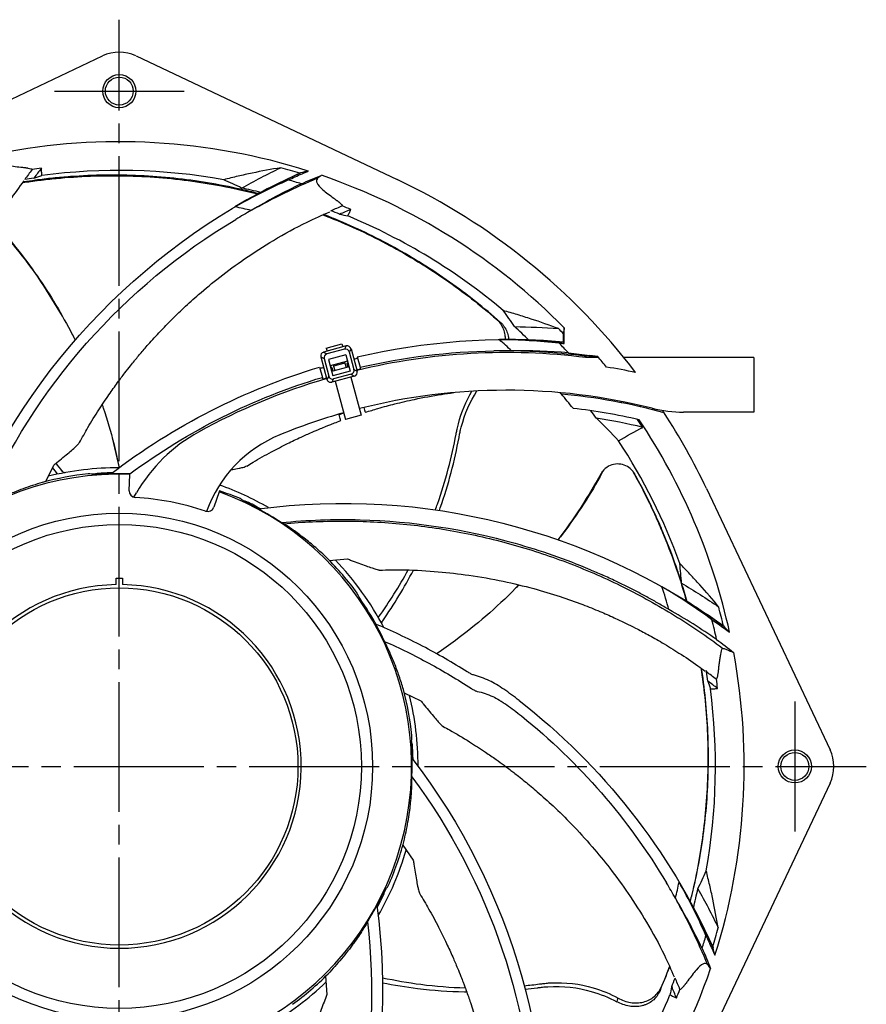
# Model space of a CAD drawing. Header units: millimetres. Extents: x 0 to 841, y 0 to 594.
# Tile 4 of 11: x 205 to 336, y 283 to 434. Entities that reach past the tile are written whole.
import ezdxf

# ---------------------------------------------------------------- set-up
doc = ezdxf.new("R2010")
doc.units = ezdxf.units.MM
doc.linetypes.add('CENTER', pattern=[27, 20, -2, 3, -2])

msp = doc.modelspace()

# ---------------------------------------------------------------- linework, layer by layer
at = {"color": 7, "linetype": 'CENTER'}
for p, q in [((220.5, 204.5), (220.5, 434.5)), ((210.5, 423.5), (230.5, 423.5)), ((324.5, 329.5), (324.5, 309.5)), ((105.5, 319.5), (335.5, 319.5))]:
    msp.add_line(p, q, dxfattribs=at)
at = {"color": 7}
for p, q in [((177.71, 409.88), (217.93, 428.92)), ((223.07, 428.92), (263.29, 409.88)), ((248.4, 410.9), (248.4, 410.9)), ((289, 384.63), (289, 387.04)), ((288.84, 386.19), (288.84, 384.84)), ((255.44, 384.25), (251.96, 383.31)), ((252.37, 383.92), (254.78, 384.57)), ((252.37, 383.92), (252.49, 383.46)), ((255.15, 383.76), (252.45, 383.03)), ((254.78, 384.57), (254.91, 384.11)), ((255.44, 384.25), (255.15, 383.76)), ((256.17, 383.83), (255.89, 383.33)), ((256.17, 383.83), (257.11, 380.35)), ((289, 384.63), (288.86, 384.85)), ((288.86, 384.85), (288.86, 384.85)), ((251.54, 382.58), (252.47, 379.1)), ((251.54, 382.58), (252.03, 382.3)), ((251.96, 383.31), (252.45, 383.03)), ((252.03, 382.3), (252.75, 379.59)), ((255.39, 382.89), (252.68, 382.16)), ((255.39, 382.89), (252.68, 382.16)), ((252.68, 382.16), (252.95, 381.19)), ((252.68, 382.16), (253.36, 379.65)), ((255.39, 382.89), (255.65, 381.91)), ((255.39, 382.89), (256.06, 380.38)), ((255.89, 383.33), (256.62, 380.63)), ((257.13, 382.56), (257.56, 380.97)), ((292.04, 382.76), (292.11, 382.69)), ((294.29, 382.46), (292.43, 382.71)), ((294.16, 382.62), (292.95, 382.79)), ((251.34, 381.01), (251.76, 379.42)), ((255.65, 381.92), (252.94, 381.2)), ((253.1, 381), (253, 380.97)), ((253.22, 380.93), (253.37, 380.38)), ((255.69, 381), (253.37, 380.38)), ((253.46, 381.34), (253.48, 381.13)), ((255.22, 381.6), (253.48, 381.13)), ((253.48, 381.13), (253.66, 380.46)), ((255.13, 381.78), (255.22, 381.6)), ((255.22, 381.6), (255.4, 380.92)), ((255.54, 381.55), (255.69, 381)), ((255.71, 381.7), (255.61, 381.68)), ((256.62, 380.63), (257.11, 380.35)), ((252.75, 379.59), (252.47, 379.1)), ((256.68, 379.61), (253.21, 378.68)), ((253.49, 379.17), (253.21, 378.68)), ((256.06, 380.38), (253.36, 379.65)), ((256.19, 379.9), (253.49, 379.17)), ((256.15, 379.47), (257.74, 373.58)), ((256.19, 379.9), (256.68, 379.61)), ((253.74, 378.82), (255.32, 372.93)), ((257.74, 373.58), (255.32, 372.93)), ((219.39, 370.11), (220.46, 365.5)), ((209.17, 363.36), (210.4, 365.91)), ((217.1, 364.61), (217.11, 364.45)), ((222.01, 361.96), (222.1, 364.47)), ((222.1, 364.47), (222.1, 364.54)), ((295.07, 365.2), (294.94, 364.95)), ((235.89, 361.79), (235.03, 359.43)), ((235.94, 361.92), (235.89, 361.79)), ((310.88, 362.29), (329.92, 322.07)), ((240.11, 360.27), (240.04, 360.12)), ((252.82, 351.24), (255.64, 351.46)), ((220, 347.5), (220, 348.5)), ((220, 348.5), (221, 348.5)), ((221, 348.5), (221, 347.5)), ((313.61, 341.04), (313.61, 341.04)), ((264.36, 330.83), (266.91, 329.6)), ((265.61, 322.9), (265.45, 322.89)), ((329.92, 316.93), (310.88, 276.71)), ((264.15, 307.38), (265.75, 305.04)), ((261.27, 299.89), (261.12, 299.96)), ((311.9, 291.6), (311.9, 291.6)), ((252.24, 287.18), (252.46, 284.36))]:
    msp.add_line(p, q, dxfattribs=at)
at = {"color": 7, "linetype": 'Continuous'}
for p, q in [((294.28, 382.47), (292.33, 382.47)), ((318.19, 382.47), (298.19, 382.47)), ((318.19, 382.47), (318.19, 374.07)), ((318.19, 374.07), (307.38, 374.07)), ((222.75, 360.96), (223.14, 361.62))]:
    msp.add_line(p, q, dxfattribs=at)
at = {"color": 7, "flags": 128}
msp.add_lwpolyline([(300.56, 375.14), (300.74, 374.89)], dxfattribs=at)
at = {"color": 7}
for centre, radius in [((220.5, 423.5), 2.55), ((220.5, 423.5), 2.15), ((220.5, 319.5), 39), ((220.5, 319.5), 37.27), ((220.5, 319.5), 27.5), ((324.5, 319.5), 2.55), ((324.5, 319.5), 2.15)]:
    msp.add_circle(centre, radius, dxfattribs=at)
for centre, radius, start, end in [((220.5, 423.5), 6, 64.6683, 115.3317), ((220.5, 319.5), 96.2, 72.3994, 101.1365), ((220.5, 319.5), 92.89, 97.4213, 98.3078), ((220.5, 319.5), 91.78, 79.9134, 97.468), ((220.5, 319.5), 95.49, 73.0659, 74.9138), ((220.5, 319.5), 91.56, 98.2602, 99.1516), ((220.5, 319.5), 94, 72.654, 73.9121), ((220.5, 319.5), 96.2, 44.5974, 71.1365), ((220.5, 319.5), 100, 37.3544, 64.6683), ((220.5, 319.5), 91.04, 76.1525, 78.0662), ((220.5, 319.5), 88, 76.6542, 78.3232), ((220.5, 319.5), 91.56, 68.2602, 69.1516), ((220.5, 319.5), 92.89, 67.4213, 68.3078), ((220.5, 319.5), 91.78, 49.9134, 67.468), ((220.5, 319.5), 91.04, 46.1525, 48.0662), ((220.5, 319.5), 95.49, 44.2986, 44.9138), ((220.5, 319.5), 88, 46.6542, 48.3232), ((255.31, 383.18), 0.6, 15.0614, 105.0614), ((255.59, 383.67), 0.6, 15.0614, 105.0614), ((220.5, 319.5), 94, 42.654, 43.9121), ((252.12, 382.73), 0.6, 105.0614, 195.0614), ((252.61, 382.45), 0.6, 105.0614, 195.0614), ((220.5, 319.5), 97, 39.3499, 40.5939), ((253.13, 380.9), 0.1, 15.0614, 105.0614), ((255.64, 381.58), 0.1, 105.0614, 195.0614), ((256.04, 380.48), 0.6, 285.0614, 15.0614), ((280.11, 285.23), 97, 78.1719, 80.8638), ((253.05, 379.26), 0.6, 195.0614, 285.0614), ((253.33, 379.75), 0.6, 195.0614, 285.0614), ((256.53, 380.19), 0.6, 285.0614, 15.0614), ((280.11, 285.23), 92.2, 75.9309, 104.2194), ((220.5, 319.5), 89, 40.1147, 40.2981), ((220.5, 319.5), 89, 38.2904, 40.1147), ((280.11, 285.23), 92, 74.7176, 84.7262), ((280.11, 285.23), 90, 76.8862, 83.4622), ((220.5, 319.5), 95.5, 35.9056, 36.0817), ((280.11, 285.23), 92.2, 105.773, 112.2431), ((220.5, 319.5), 90.93, 36.1624, 37.0568), ((280.11, 285.23), 89, 76.3542, 81.0758), ((220.5, 319.5), 100, 33.0114, 33.2541), ((220.5, 319.5), 100, 25.3317, 33.0114), ((220.5, 319.5), 96.04, 32.9384, 33.8079), ((220.5, 319.5), 96.2, 12.3994, 33.7077), ((220.5, 319.5), 91.78, 19.9134, 33.1211), ((220.5, 319.5), 46, 90.0473, 103.7515), ((220.5, 319.5), 45, 87.965, 70), ((220.5, 319.5), 45.31, 96.0433, 105.1619), ((220.5, 319.5), 45.24, 91.2239, 94.3151), ((220.5, 319.5), 45.08, 91.4976, 94.3151), ((220.5, 319.5), 45.07, 87.965, 91.6448), ((220.5, 319.5), 46, 60.0473, 70.4046), ((223.01, 361.93), 1, 177.965, 266.6168), ((220.5, 319.5), 41.5, 71.3483, 86.6168), ((234.09, 359.77), 1, 251.3483, 340), ((220.5, 319.5), 45.08, 61.4976, 64.3151), ((220.5, 319.5), 45.24, 61.2239, 64.3151), ((220.5, 319.5), 45.07, 56.4336, 61.6448), ((220.5, 319.5), 45.31, 36.0433, 45.1619), ((220.5, 319.5), 46, 27.7006, 43.7515), ((220.5, 319.5), 28, 91.0232, 88.9768), ((220.5, 319.5), 91.04, 16.1525, 18.0662), ((220.5, 319.5), 88, 15.9254, 18.3232), ((220.5, 319.5), 45.17, 28.688, 34.9817), ((220.5, 319.5), 95.49, 13.0659, 14.9138), ((220.5, 319.5), 45.16, 25.2324, 29.0429), ((220.5, 319.5), 94, 12.007, 13.9121), ((220.5, 319.5), 96.2, 342.3994, 10.5222), ((220.5, 319.5), 91.56, 8.2602, 9.1516), ((220.5, 319.5), 92.89, 7.4213, 8.3078), ((220.5, 319.5), 45.31, 6.0433, 15.1619), ((220.5, 319.5), 91.78, 349.9134, 7.468), ((220.5, 319.5), 46, 0.0473, 13.7515), ((220.5, 319.5), 45.08, 1.4976, 4.3151), ((220.5, 319.5), 45.24, 1.2239, 4.3151), ((324.5, 319.5), 6, 334.6683, 25.3317), ((220.5, 319.5), 45.07, 357.965, 1.6448), ((220.5, 319.5), 45.31, 336.0433, 345.1619), ((220.5, 319.5), 46, 330.0473, 343.7515), ((220.5, 319.5), 88, 346.6542, 348.3232), ((220.5, 319.5), 91.04, 346.1525, 348.0662), ((220.5, 319.5), 45.08, 331.4976, 334.3151), ((220.5, 319.5), 45.24, 331.2239, 334.3151), ((220.5, 319.5), 45.07, 327.965, 331.6448), ((220.5, 319.5), 95.49, 343.0659, 344.9138), ((220.5, 319.5), 94, 342.654, 343.9121), ((220.5, 319.5), 96.2, 312.3994, 341.1365), ((220.5, 319.5), 45.31, 306.0433, 315.1619), ((220.5, 319.5), 91.56, 338.2602, 339.1516), ((220.5, 319.5), 46, 300.0473, 313.7515), ((220.5, 319.5), 92.89, 337.4213, 338.3078), ((220.5, 319.5), 91.78, 319.9134, 337.468)]:
    msp.add_arc(centre, radius, start, end, dxfattribs=at)
at = {"color": 7, "linetype": 'Continuous'}
for centre, radius, start, end in [((280.11, 285.23), 98, 82.8334, 103.5961), ((280.11, 285.23), 98, 106.4027, 118.9359), ((307.38, 394.07), 20, 255.9309, 270)]:
    msp.add_arc(centre, radius, start, end, dxfattribs=at)
at = {"color": 7, "ltscale": 0.2}
for centre, radius, start, end in [((244.79, 349.12), 25, 118.9359, 150), ((252.78, 352.06), 20, 112.2431, 160.3713)]:
    msp.add_arc(centre, radius, start, end, dxfattribs=at)
at = {"color": 7}
for centre, major_axis, ratio, start_param, end_param in [((212.82, 318.92), (46.23, 3.49), 0.986113, 1.414287, 1.433769), ((228.2, 320.08), (46.39, 3.5), 0.986113, 1.737643, 1.747963), ((212.82, 318.92), (46.23, 3.49), 0.986113, 1.403949, 1.414287), ((221.98, 318.96), (42.47, -15.46), 0.99939, 1.53038, 1.605714), ((213.56, 322.84), (41.78, -20.09), 0.986113, 1.414287, 1.427604), ((213.56, 322.84), (41.78, -20.09), 0.986113, 1.403949, 1.414287), ((227.46, 316.15), (41.92, -20.16), 0.986113, 1.737643, 1.747963), ((216.16, 325.86), (-26.13, 38.29), 0.986113, 4.557027, 4.575361), ((219.92, 327.18), (-3.49, 46.23), 0.986113, 4.545542, 4.55588), ((219.92, 327.18), (-3.49, 46.23), 0.986113, 4.55588, 4.575361), ((221.08, 311.8), (-3.5, 46.39), 0.986113, 4.879236, 4.889555), ((223.84, 326.44), (20.09, 41.78), 0.986113, 4.545542, 4.55588), ((217.15, 312.54), (20.16, 41.92), 0.986113, 4.879236, 4.889555), ((223.84, 326.44), (20.09, 41.78), 0.986113, 4.55588, 4.575361)]:
    msp.add_ellipse(centre, major_axis=major_axis, ratio=ratio, start_param=start_param, end_param=end_param, dxfattribs=at)
for points, knots in [([(201.65, 413.19), (201.61, 413.06), (201.62, 412.94), (201.72, 412.72), (201.81, 412.62), (202.21, 412.34), (202.65, 412.2), (203.54, 412.03), (203.87, 411.98), (204.58, 411.89), (204.94, 411.84), (205.51, 411.78), (205.7, 411.76), (205.94, 411.73), (205.99, 411.72), (206.09, 411.71), (206.13, 411.71), (206.21, 411.69), (206.26, 411.68), (206.34, 411.67), (206.38, 411.66), (206.58, 411.62), (206.74, 411.59), (206.93, 411.54), (206.99, 411.52), (207.07, 411.47), (207.1, 411.44), (207.08, 411.41)], [0, 0, 0, 0, 0.125, 0.125, 0.25, 0.25, 0.5, 0.5, 0.625, 0.625, 0.75, 0.75, 0.8125, 0.8125, 0.828125, 0.828125, 0.84375, 0.84375, 0.859375, 0.859375, 0.875, 0.875, 0.9375, 0.9375, 0.96875, 0.96875, 1, 1, 1, 1]), ([(208.57, 410.5), (208.56, 410.69), (208.55, 410.87), (208.54, 411.06), (208.52, 411.24), (208.51, 411.42), (208.5, 411.61)], [0, 0, 0, 0, 0.003549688, 0.003549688, 0.003549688, 0.007087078, 0.007087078, 0.007087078, 0.007087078]), ([(245.35, 411.7), (243.88, 411.45), (242.42, 411.18), (240.23, 410.72), (239.5, 410.56), (238.05, 410.22), (237.32, 410.04), (236.57, 409.86)], [0, 0, 0, 0, 0.5, 0.5, 0.75, 0.75, 1, 1, 1, 1]), ([(246.55, 409.82), (247.24, 410.14), (247.93, 410.46), (248.95, 410.92), (249.27, 411.06), (249.59, 411.2)], [6.16836338, 6.16836338, 6.16836338, 6.16836338, 6.19127495, 6.19127495, 6.20181574, 6.20181574, 6.20181574, 6.20181574]), ([(190.25, 359.63), (190.24, 360), (190.18, 361.55), (190.24, 364.09), (190.38, 366.91), (190.56, 369.05), (190.71, 370.59), (190.84, 371.71), (190.96, 372.62), (191.1, 373.59), (191.33, 375.13), (191.74, 377.44), (192.41, 380.61), (193.41, 384.47), (194.72, 388.61), (196.35, 392.91), (198.29, 397.29), (200.74, 401.96), (203.26, 406.17), (205.13, 408.7), (205.86, 409.68)], [0, 0, 0, 0, 0.020449, 0.087357, 0.142398, 0.179309, 0.20814, 0.228933, 0.242759, 0.260106, 0.283666, 0.330617, 0.391436, 0.466064, 0.554469, 0.635138, 0.724708, 0.8233, 0.931115, 1, 1, 1, 1]), ([(205.66, 409.42), (206.06, 409.48), (206.45, 409.54), (207.72, 409.72), (208.6, 409.83), (210.35, 410.02), (211.23, 410.1), (213.86, 410.32), (215.62, 410.41), (219.13, 410.49), (220.89, 410.48), (224.39, 410.36), (226.14, 410.24), (229.61, 409.92), (231.34, 409.71), (234.77, 409.18), (236.47, 408.87), (239.39, 408.25), (240.6, 407.97), (241.81, 407.66)], [0.0483976, 0.0483976, 0.0483976, 0.0483976, 0.0625, 0.0625, 0.09375, 0.09375, 0.125, 0.125, 0.1875, 0.1875, 0.25, 0.25, 0.3125, 0.3125, 0.375, 0.375, 0.4375, 0.4375, 0.4828377, 0.4828377, 0.4828377, 0.4828377]), ([(241.93, 407.72), (241.02, 407.96), (240.11, 408.18), (237.51, 408.76), (235.8, 409.09), (230.67, 409.94), (227.19, 410.31), (221.9, 410.55), (220.12, 410.58), (216.56, 410.54), (214.78, 410.46), (212.09, 410.26), (211.19, 410.18), (209.39, 410), (208.49, 409.89), (206.97, 409.69), (206.34, 409.59), (205.72, 409.5)], [0.5282542, 0.5282542, 0.5282542, 0.5282542, 0.5625, 0.5625, 0.625, 0.625, 0.75, 0.75, 0.8125, 0.8125, 0.875, 0.875, 0.90625, 0.90625, 0.9375, 0.9375, 0.9590685, 0.9590685, 0.9590685, 0.9590685]), ([(251.02, 410.06), (250.92, 409.97), (250.87, 409.86), (250.84, 409.62), (250.87, 409.49), (251.08, 409.05), (251.39, 408.7), (252.08, 408.11), (252.34, 407.9), (252.9, 407.47), (253.2, 407.25), (253.66, 406.91), (253.81, 406.79), (254.01, 406.65), (254.05, 406.62), (254.12, 406.56), (254.16, 406.54), (254.22, 406.48), (254.26, 406.46), (254.32, 406.4), (254.35, 406.37), (254.51, 406.24), (254.63, 406.13), (254.77, 405.99), (254.81, 405.94), (254.85, 405.86), (254.86, 405.83), (254.83, 405.81)], [0, 0, 0, 0, 0.125, 0.125, 0.25, 0.25, 0.5, 0.5, 0.625, 0.625, 0.75, 0.75, 0.8125, 0.8125, 0.828125, 0.828125, 0.84375, 0.84375, 0.859375, 0.859375, 0.875, 0.875, 0.9375, 0.9375, 0.96875, 0.96875, 1, 1, 1, 1]), ([(214.37, 369.38), (214.8, 370.15), (215.74, 371.87), (217.27, 374.32), (218.81, 376.63), (220.15, 378.51), (221.26, 380), (222.13, 381.1), (222.74, 381.86), (223.23, 382.46), (223.94, 383.31), (225.14, 384.7), (226.72, 386.44), (228.54, 388.31), (230.49, 390.2), (232.97, 392.43), (236.07, 394.98), (239.9, 397.8), (244.38, 400.65), (248.76, 403.11), (251.73, 404.41), (252.91, 404.92)], [0, 0, 0, 0, 0.049742, 0.110327, 0.162201, 0.205463, 0.240185, 0.26642, 0.284201, 0.294886, 0.310059, 0.346228, 0.398429, 0.442106, 0.492863, 0.550695, 0.62944, 0.718438, 0.817806, 0.927757, 1, 1, 1, 1]), ([(255.67, 404.27), (255.75, 404.44), (255.83, 404.61), (255.92, 404.77), (256, 404.94), (256.08, 405.1), (256.16, 405.27)], [0, 0, 0, 0, 0.003549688, 0.003549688, 0.003549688, 0.007087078, 0.007087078, 0.007087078, 0.007087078]), ([(251.85, 404.45), (252.19, 404.32), (252.54, 404.18), (254.47, 403.41), (256.03, 402.74), (259.09, 401.31), (260.6, 400.55), (263.57, 398.95), (265.04, 398.11), (267.91, 396.36), (269.32, 395.44), (272.07, 393.53), (273.42, 392.54), (276.05, 390.49), (277.34, 389.43), (278.6, 388.34)], [0.6113261, 0.6113261, 0.6113261, 0.6113261, 0.625, 0.625, 0.6875, 0.6875, 0.75, 0.75, 0.8125, 0.8125, 0.875, 0.875, 0.9375, 0.9375, 1, 1, 1, 1]), ([(279.15, 387.91), (277.91, 389.02), (276.63, 390.08), (274.03, 392.15), (272.69, 393.14), (269.98, 395.06), (268.59, 395.99), (265.77, 397.75), (264.32, 398.6), (261.39, 400.22), (259.91, 400.98), (256.88, 402.44), (255.34, 403.12), (253.17, 404.02), (252.56, 404.26), (251.95, 404.5)], [0, 0, 0, 0, 0.0625, 0.0625, 0.125, 0.125, 0.1875, 0.1875, 0.25, 0.25, 0.3125, 0.3125, 0.375, 0.375, 0.3992824, 0.3992824, 0.3992824, 0.3992824]), ([(201.4, 403.01), (202.47, 401.81), (204.96, 398.98), (208.45, 394.26), (210.62, 390.63), (211.69, 388.84)], [0.0897585, 0.0897585, 0.0897585, 0.0897585, 0.3382708, 0.6739156, 1, 1, 1, 1]), ([(201.46, 403.12), (202.56, 401.93), (204.75, 399.26), (207.88, 395.1), (210.77, 390.61), (212.63, 387.26), (213.56, 385.43), (213.7, 385.14)], [0.0375945, 0.0375945, 0.0375945, 0.0375945, 0.1447149, 0.2658031, 0.3841416, 0.500637, 0.5225889, 0.5225889, 0.5225889, 0.5225889]), ([(288.12, 386.92), (286.73, 387.44), (285.32, 387.94), (283.19, 388.63), (282.48, 388.86), (281.05, 389.29), (280.33, 389.5), (279.6, 389.72)], [0, 0, 0, 0, 0.5, 0.5, 0.75, 0.75, 1, 1, 1, 1]), ([(278.6, 388.34), (278.7, 388.26), (278.79, 388.19), (278.89, 388.11), (278.98, 388.05), (279.06, 387.98), (279.15, 387.91)], [0, 0, 0, 0, 0.000684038, 0.000684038, 0.000684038, 0.001285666, 0.001285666, 0.001285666, 0.001285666]), ([(279.95, 385.23), (279.95, 385.48), (279.94, 385.72), (279.86, 386.26), (279.77, 386.56), (279.55, 387.13), (279.4, 387.41), (279.04, 387.91), (278.83, 388.13), (278.6, 388.34)], [0.5298663, 0.5298663, 0.5298663, 0.5298663, 0.625, 0.625, 0.75, 0.75, 0.875, 0.875, 1, 1, 1, 1]), ([(279.15, 387.91), (279.38, 387.71), (279.58, 387.49), (279.92, 386.99), (280.07, 386.72), (280.28, 386.16), (280.36, 385.87), (280.41, 385.45), (280.43, 385.34), (280.43, 385.23)], [0, 0, 0, 0, 0.125, 0.125, 0.25, 0.25, 0.375, 0.375, 0.4191604, 0.4191604, 0.4191604, 0.4191604]), ([(258.38, 374.04), (259.03, 374.24), (260.54, 374.71), (263.06, 375.38), (266.31, 376.14), (269.33, 376.69), (271.35, 376.99), (271.98, 377.07)], [0, 0, 0, 0, 0.0677385, 0.1584666, 0.2618464, 0.4026074, 0.4664632, 0.4664632, 0.4664632, 0.4664632]), ([(269.16, 359.01), (269.27, 359.31), (270.68, 363.22), (271.71, 367.2), (272.41, 370.99), (272.52, 371.53), (273.08, 373.88), (273.9, 375.78), (274.79, 377.28)], [0.3580773, 0.3580773, 0.3580773, 0.3580773, 0.375, 0.578125, 0.5817656, 0.59375, 0.609375, 0.7227392, 0.7227392, 0.7227392, 0.7227392]), ([(269.78, 358.92), (269.83, 359.05), (271.16, 362.82), (272.14, 366.67), (272.86, 370.48), (272.96, 371.03), (273.59, 373.61), (274.51, 375.68), (275.53, 377.32)], [0.3677986, 0.3677986, 0.3677986, 0.3677986, 0.375, 0.578125, 0.5817656, 0.59375, 0.609375, 0.7353849, 0.7353849, 0.7353849, 0.7353849]), ([(217.86, 375.21), (217.92, 375.04), (218.59, 373.06), (219.57, 369.82), (220.21, 366.74), (220.46, 365.5)], [0.7669754, 0.7669754, 0.7669754, 0.7669754, 0.7788731, 0.910733, 0.9999472, 0.9999472, 0.9999472, 0.9999472]), ([(258.38, 374.05), (258.38, 374.06), (258.36, 374.14), (258.26, 374.51), (258.18, 374.78), (258.18, 374.79)], [0, 0, 0, 0, 0.1656553, 0.8784831, 0.8956245, 0.8956245, 0.8956245, 0.8956245]), ([(254.59, 372.75), (254.58, 372.77), (254.56, 372.85), (254.45, 373.28), (254.36, 373.6), (254.34, 373.66)], [0, 0, 0, 0, 0.165435, 0.846572, 1, 1, 1, 1]), ([(240.13, 365.76), (240.45, 365.96), (241.69, 366.73), (243.78, 367.88), (246.24, 369.16), (248.33, 370.16), (250.03, 370.92), (251.33, 371.47), (252.23, 371.84), (252.96, 372.13), (253.7, 372.42), (254.27, 372.63), (254.59, 372.75)], [0, 0, 0, 0, 0.070397, 0.271936, 0.444522, 0.588503, 0.704134, 0.791595, 0.851009, 0.886619, 0.936809, 1, 1, 1, 1]), ([(210.4, 365.91), (210.56, 366.04), (211.36, 366.69), (212.4, 367.55), (213.42, 368.4), (213.89, 368.85), (214.19, 369.15), (214.3, 369.32), (214.35, 369.39)], [0, 0, 0, 0, 0.1128608, 0.5643215, 0.749492, 0.8678414, 0.9438717, 1, 1, 1, 1]), ([(237.69, 365.2), (237.79, 365.21), (238.2, 365.28), (238.82, 365.39), (239.45, 365.54), (239.86, 365.65), (240.04, 365.74), (240.12, 365.78)], [0.5127248, 0.5127248, 0.5127248, 0.5127248, 0.5642218, 0.7493595, 0.8676879, 0.9437048, 1, 1, 1, 1]), ([(299.51, 365.01), (299.39, 365.14), (299.03, 365.52), (298.24, 365.97), (297.16, 366.14), (296.01, 365.93), (295.4, 365.44), (295.08, 365.19)], [0, 0, 0, 0, 0.103709, 0.322303, 0.545042, 0.765576, 1, 1, 1, 1]), ([(212.15, 364.74), (212.14, 364.73), (212.11, 364.73), (212.08, 364.73), (212.02, 364.74), (211.93, 364.78), (211.83, 364.86), (211.76, 364.93), (211.72, 364.97), (211.71, 364.99)], [0, 0, 0, 0, 0.08381, 0.166926, 0.250398, 0.49977, 0.74933, 0.873978, 1, 1, 1, 1]), ([(294.89, 364.98), (293.8, 363.08), (291.69, 359.43), (289.26, 356), (288.01, 354.41)], [0, 0, 0, 0, 0.3382708, 0.6527597, 0.6527597, 0.6527597, 0.6527597]), ([(294.94, 364.95), (294.8, 364.68), (293.8, 362.73), (291.64, 359.35), (289.4, 356.15), (288.18, 354.55), (288.06, 354.39)], [0, 0, 0, 0, 0.0200238, 0.1447111, 0.2657962, 0.2791363, 0.2791363, 0.2791363, 0.2791363]), ([(299.51, 365.01), (300.37, 363.48), (301.19, 361.91), (302.35, 359.53), (302.73, 358.73), (303.45, 357.13), (303.8, 356.32), (304.82, 353.88), (305.45, 352.24), (306.62, 348.92), (307.15, 347.25), (307.69, 345.35), (307.75, 345.14), (307.81, 344.93)], [0, 0, 0, 0, 0.0625, 0.0625, 0.09375, 0.09375, 0.125, 0.125, 0.1875, 0.1875, 0.25, 0.25, 0.2577499, 0.2577499, 0.2577499, 0.2577499]), ([(299.51, 365.01), (299.54, 364.98), (299.58, 364.93), (299.64, 364.85), (299.66, 364.81), (299.71, 364.75), (299.73, 364.72), (299.76, 364.67), (299.77, 364.66), (299.8, 364.61), (299.82, 364.58), (299.83, 364.55)], [0, 0, 0, 0, 0.5, 0.5, 0.75, 0.75, 0.875, 0.875, 0.9375, 0.9375, 1, 1, 1, 1]), ([(307.05, 347.82), (306.85, 348.45), (306.65, 349.07), (305.86, 351.38), (305.24, 353.05), (304.22, 355.54), (303.87, 356.38), (303.13, 358.03), (302.75, 358.86), (301.57, 361.32), (300.73, 362.94), (299.83, 364.55)], [0.789444, 0.789444, 0.789444, 0.789444, 0.8125, 0.8125, 0.875, 0.875, 0.90625, 0.90625, 0.9375, 0.9375, 1, 1, 1, 1]), ([(208.65, 363.23), (207.64, 362.94), (206.65, 362.61), (205.2, 362.08), (204.72, 361.9), (204.02, 361.61), (203.78, 361.52), (203.34, 361.33), (203.12, 361.23), (202.07, 360.76), (201.34, 360.4), (200.43, 359.92), (200.17, 359.78), (199.83, 359.58), (199.72, 359.52), (199.53, 359.41), (199.44, 359.35), (199.37, 359.31)], [0, 0, 0, 0, 0.25, 0.25, 0.375, 0.375, 0.4375, 0.4375, 0.5, 0.5, 0.75, 0.75, 0.875, 0.875, 0.9375, 0.9375, 1, 1, 1, 1]), ([(245.42, 357.05), (249.44, 357.45), (253.49, 357.6), (265.72, 357.27), (273.68, 356.05), (285.32, 352.77), (289.18, 351.42), (293.57, 349.57), (294.22, 349.28), (294.86, 348.99)], [0.1250232, 0.1250232, 0.1250232, 0.1250232, 0.25, 0.25, 0.5, 0.5, 0.625, 0.625, 0.6468756, 0.6468756, 0.6468756, 0.6468756]), ([(245.42, 357.05), (245.52, 357.01), (245.62, 356.97), (245.71, 356.92), (245.75, 356.91), (245.78, 356.89), (245.81, 356.88)], [0, 0, 0, 0, 0.003076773, 0.003076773, 0.003076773, 0.00413258, 0.00413258, 0.00413258, 0.00413258]), ([(245.81, 356.88), (248.75, 357.15), (251.7, 357.28), (257.64, 357.29), (260.63, 357.16), (266.63, 356.61), (269.6, 356.2), (275.49, 355.1), (278.41, 354.42), (282.75, 353.19), (284.2, 352.74), (287.05, 351.79), (288.47, 351.28), (291.28, 350.2), (292.67, 349.62), (295.43, 348.41), (296.79, 347.77), (300.83, 345.76), (303.45, 344.31), (308.52, 341.19), (310.98, 339.52), (313.35, 337.73)], [0, 0, 0, 0, 0.125, 0.125, 0.25, 0.25, 0.375, 0.375, 0.5, 0.5, 0.5625, 0.5625, 0.625, 0.625, 0.6875, 0.6875, 0.75, 0.75, 0.875, 0.875, 1, 1, 1, 1]), ([(252.45, 351.63), (251.88, 352.17), (251.31, 352.69), (250.15, 353.7), (249.56, 354.19), (248.67, 354.88), (248.37, 355.1), (247.81, 355.52), (247.53, 355.72), (246.74, 356.28), (246.25, 356.6), (245.81, 356.88)], [0, 0, 0, 0, 0.25, 0.25, 0.5, 0.5, 0.625, 0.625, 0.75, 0.75, 1, 1, 1, 1]), ([(255.64, 351.46), (255.83, 351.38), (256.8, 351.01), (258.06, 350.54), (259.31, 350.09), (259.93, 349.9), (260.3, 349.8), (260.46, 349.79), (260.5, 349.78)], [0, 0, 0, 0, 0.11604, 0.580216, 0.770602, 0.892285, 0.970457, 1, 1, 1, 1]), ([(312.77, 344.08), (311.83, 345.23), (310.86, 346.36), (309.36, 348.02), (308.86, 348.57), (307.84, 349.66), (307.32, 350.21), (306.79, 350.76)], [0, 0, 0, 0, 0.5, 0.5, 0.75, 0.75, 1, 1, 1, 1]), ([(260.5, 349.74), (261.84, 349.77), (264.87, 349.82), (269.49, 349.54), (274.53, 348.97), (279.44, 348.1), (284.12, 346.97), (288.2, 345.75), (291.59, 344.54), (294.36, 343.44), (296.55, 342.47), (298.38, 341.61), (300.1, 340.75), (301.98, 339.76), (304.22, 338.49), (306.8, 336.89), (309.02, 335.44), (310.33, 334.45), (310.7, 334.17)], [0, 0, 0, 0, 0.0746952, 0.1702837, 0.2586828, 0.3593357, 0.4492957, 0.52874, 0.5977822, 0.6508634, 0.6956691, 0.7322065, 0.7639537, 0.803626, 0.8514708, 0.908169, 0.973804, 1, 1, 1, 1]), ([(296.95, 348.03), (296.6, 348.19), (295.91, 348.52), (295.21, 348.84), (294.86, 348.99)], [0, 0, 0, 0, 0.499902, 1, 1, 1, 1]), ([(282.03, 347.46), (281.86, 347.29), (280.22, 345.61), (277.03, 342.63), (272.91, 339.35), (270.33, 337.51), (269.35, 336.86)], [0.484148, 0.484148, 0.484148, 0.484148, 0.500624, 0.6424089, 0.778853, 0.8603878, 0.8603878, 0.8603878, 0.8603878]), ([(305.12, 343.65), (304.86, 343.8), (304.33, 344.12), (303.52, 344.59), (302.72, 345.04), (301.91, 345.49), (301.09, 345.94), (300.27, 346.37), (299.45, 346.8), (298.62, 347.22), (297.78, 347.63), (297.23, 347.9), (296.95, 348.03)], [0, 0, 0, 0, 0.0999658, 0.1999148, 0.2998563, 0.3997992, 0.4997528, 0.5997262, 0.6997285, 0.7997689, 0.8998563, 1, 1, 1, 1]), ([(274.07, 334.07), (271.83, 335.48), (269.53, 336.8), (264.82, 339.26), (262.42, 340.39), (259.98, 341.42)], [0, 0, 0, 0, 0.5, 0.5, 1, 1, 1, 1]), ([(260.94, 341.42), (260.93, 341.43), (260.93, 341.45), (260.92, 341.49), (260.91, 341.55), (260.92, 341.65), (260.96, 341.76), (261.01, 341.86), (261.03, 341.9), (261.05, 341.92)], [0, 0, 0, 0, 0.08381, 0.166926, 0.250398, 0.49977, 0.74933, 0.873978, 1, 1, 1, 1]), ([(311.74, 342.1), (312.37, 341.67), (312.99, 341.23), (313.89, 340.57), (314.17, 340.37), (314.46, 340.16)], [6.16836338, 6.16836338, 6.16836338, 6.16836338, 6.19127495, 6.19127495, 6.20181574, 6.20181574, 6.20181574, 6.20181574]), ([(264.23, 331.35), (264.03, 332.04), (263.82, 332.72), (263.36, 334.06), (263.12, 334.72), (262.73, 335.69), (262.6, 336.01), (262.34, 336.63), (262.21, 336.93), (261.83, 337.77), (261.58, 338.29), (261.35, 338.75)], [0, 0, 0, 0, 0.25, 0.25, 0.5, 0.5, 0.625, 0.625, 0.75, 0.75, 1, 1, 1, 1]), ([(261.35, 338.75), (263.67, 337.72), (265.95, 336.6), (270.4, 334.18), (272.58, 332.88), (274.71, 331.49)], [0, 0, 0, 0, 0.5, 0.5, 1, 1, 1, 1]), ([(312.41, 332.92), (312.43, 332.91), (312.45, 332.92), (312.49, 332.96), (312.5, 332.98), (312.54, 333.09), (312.57, 333.18), (312.61, 333.37), (312.64, 333.47), (312.66, 333.64), (312.67, 333.69), (312.69, 333.8), (312.7, 333.86), (312.72, 333.98), (312.73, 334.05), (312.74, 334.17), (312.75, 334.24), (312.77, 334.43), (312.78, 334.56), (312.83, 334.93), (312.86, 335.18), (312.92, 335.66), (312.95, 335.9), (313.01, 336.35), (313.05, 336.56), (313.16, 337.15), (313.25, 337.48), (313.35, 337.73)], [0, 0, 0, 0, 0.03125, 0.03125, 0.0625, 0.0625, 0.125, 0.125, 0.1875, 0.1875, 0.21875, 0.21875, 0.25, 0.25, 0.28125, 0.28125, 0.3125, 0.3125, 0.375, 0.375, 0.5, 0.5, 0.625, 0.625, 0.75, 0.75, 1, 1, 1, 1]), ([(313.35, 337.73), (313.52, 337.67), (313.69, 337.61), (313.85, 337.54), (314.03, 337.48), (314.21, 337.41), (314.39, 337.34)], [0.000212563, 0.000212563, 0.000212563, 0.000212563, 0.003138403, 0.003138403, 0.003138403, 0.006276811, 0.006276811, 0.006276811, 0.006276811]), ([(275.01, 333.6), (274.88, 333.63), (274.72, 333.71), (274.4, 333.87), (274.24, 333.97), (274.07, 334.07)], [0, 0, 0, 0, 0.5, 0.5, 1, 1, 1, 1]), ([(310.03, 334.68), (310.26, 333.19), (310.46, 331.7), (310.8, 328.49), (310.93, 326.77), (311.17, 321.63), (311.14, 318.22), (310.8, 313.13), (310.64, 311.43), (310.23, 308.07), (309.98, 306.4), (309.37, 303.09), (309.03, 301.44), (308.55, 299.44), (308.46, 299.08), (308.37, 298.72)], [0.3832573, 0.3832573, 0.3832573, 0.3832573, 0.4375, 0.4375, 0.5, 0.5, 0.625, 0.625, 0.6875, 0.6875, 0.75, 0.75, 0.8125, 0.8125, 0.82628, 0.82628, 0.82628, 0.82628]), ([(308.41, 298.64), (308.44, 298.76), (308.48, 298.89), (308.91, 300.63), (309.27, 302.26), (309.9, 305.55), (310.17, 307.2), (310.62, 310.53), (310.8, 312.21), (311.06, 315.57), (311.14, 317.26), (311.21, 320.65), (311.2, 322.36), (311.08, 325.77), (310.97, 327.48), (310.65, 330.91), (310.44, 332.63), (310.16, 334.43), (310.15, 334.51), (310.14, 334.6)], [0.1826706, 0.1826706, 0.1826706, 0.1826706, 0.1875, 0.1875, 0.25, 0.25, 0.3125, 0.3125, 0.375, 0.375, 0.4375, 0.4375, 0.5, 0.5, 0.5625, 0.5625, 0.625, 0.625, 0.6280388, 0.6280388, 0.6280388, 0.6280388]), ([(310.89, 334.06), (310.9, 334.06), (310.9, 334.06), (310.9, 334.12), (310.89, 334.18), (310.88, 334.27)], [0, 0, 0, 0, 0.5, 0.5, 1, 1, 1, 1]), ([(282.07, 329.64), (281.68, 329.95), (281.28, 330.25), (280.49, 330.83), (280.1, 331.11), (279.31, 331.65), (278.93, 331.9), (278.18, 332.33), (277.82, 332.53), (277.5, 332.68)], [0, 0, 0, 0, 0.25, 0.25, 0.5, 0.5, 0.75, 0.75, 1, 1, 1, 1]), ([(274.71, 331.49), (274.86, 331.39), (275.02, 331.3), (275.33, 331.14), (275.48, 331.08), (275.6, 331.06)], [0, 0, 0, 0, 0.5, 0.5, 1, 1, 1, 1]), ([(311.5, 331.43), (311.69, 331.44), (311.87, 331.45), (312.06, 331.46), (312.24, 331.48), (312.42, 331.49), (312.61, 331.5)], [0, 0, 0, 0, 0.003549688, 0.003549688, 0.003549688, 0.007087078, 0.007087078, 0.007087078, 0.007087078]), ([(266.91, 329.6), (267.04, 329.44), (267.69, 328.64), (268.55, 327.6), (269.4, 326.58), (269.85, 326.11), (270.15, 325.81), (270.32, 325.7), (270.39, 325.65)], [0, 0, 0, 0, 0.11279, 0.563967, 0.749022, 0.867297, 0.943279, 1, 1, 1, 1]), ([(278, 330.26), (278.31, 330.12), (278.66, 329.93), (279.2, 329.6), (279.39, 329.48), (279.76, 329.24), (279.95, 329.11), (280.52, 328.72), (280.9, 328.44), (281.66, 327.87), (282.04, 327.57), (282.42, 327.27)], [0, 0, 0, 0, 0.25, 0.25, 0.375, 0.375, 0.5, 0.5, 0.75, 0.75, 1, 1, 1, 1]), ([(270.38, 325.63), (270.7, 325.46), (272.08, 324.73), (274.24, 323.41), (276.62, 321.88), (278.39, 320.66), (279.64, 319.76), (280.54, 319.08), (281.28, 318.52), (282.04, 317.92), (283.26, 316.94), (285.05, 315.44), (287.47, 313.27), (290.31, 310.47), (293.24, 307.27), (296.15, 303.71), (298.97, 299.84), (301.79, 295.39), (304.18, 291.1), (305.43, 288.21), (305.92, 287.09)], [0, 0, 0, 0, 0.0204488, 0.0873567, 0.1423984, 0.1793088, 0.2081396, 0.2289327, 0.2427592, 0.2601055, 0.2836663, 0.3306168, 0.3914364, 0.4660637, 0.5544691, 0.6351381, 0.7247081, 0.8232999, 0.9311145, 1, 1, 1, 1]), ([(264.29, 307.9), (264.55, 308.92), (264.76, 309.94), (265.03, 311.46), (265.11, 311.97), (265.21, 312.72), (265.25, 312.97), (265.3, 313.45), (265.33, 313.68), (265.45, 314.83), (265.5, 315.64), (265.54, 316.67), (265.55, 316.97), (265.55, 317.36), (265.55, 317.49), (265.55, 317.71), (265.54, 317.81), (265.54, 317.9)], [0, 0, 0, 0, 0.25, 0.25, 0.375, 0.375, 0.4375, 0.4375, 0.5, 0.5, 0.75, 0.75, 0.875, 0.875, 0.9375, 0.9375, 1, 1, 1, 1]), ([(265.75, 305.04), (265.78, 304.84), (265.94, 303.82), (266.16, 302.5), (266.39, 301.18), (266.54, 300.55), (266.65, 300.14), (266.74, 299.96), (266.78, 299.88)], [0, 0, 0, 0, 0.112861, 0.564322, 0.749492, 0.867841, 0.943872, 1, 1, 1, 1]), ([(312.7, 294.65), (312.45, 296.12), (312.18, 297.58), (311.72, 299.77), (311.56, 300.5), (311.22, 301.95), (311.04, 302.68), (310.86, 303.43)], [0, 0, 0, 0, 0.5, 0.5, 0.75, 0.75, 1, 1, 1, 1]), ([(266.76, 299.87), (267.22, 299.11), (268.23, 297.43), (269.59, 294.88), (270.82, 292.4), (271.78, 290.3), (272.51, 288.59), (273.04, 287.29), (273.39, 286.38), (273.66, 285.66), (274.04, 284.62), (274.65, 282.88), (275.36, 280.64), (276.07, 278.13), (276.73, 275.5), (277.42, 272.24), (278.08, 268.28), (278.6, 263.55), (278.84, 258.24), (278.78, 253.22), (278.41, 250), (278.27, 248.72)], [0, 0, 0, 0, 0.049742, 0.110327, 0.162201, 0.205463, 0.240185, 0.26642, 0.284201, 0.294886, 0.310059, 0.346228, 0.398429, 0.442106, 0.492863, 0.550695, 0.62944, 0.718438, 0.817806, 0.927757, 1, 1, 1, 1]), ([(258.71, 295.59), (258.67, 295.52), (258.62, 295.43), (258.51, 295.23), (258.45, 295.13), (258.25, 294.79), (258.09, 294.53), (257.55, 293.67), (257.1, 292.99), (256.42, 292.06), (256.28, 291.87), (255.99, 291.48), (255.84, 291.28), (255.37, 290.68), (255.05, 290.28), (254.05, 289.09), (253.35, 288.31), (252.63, 287.55)], [0, 0, 0, 0, 0.0625, 0.0625, 0.125, 0.125, 0.25, 0.25, 0.5, 0.5, 0.5625, 0.5625, 0.625, 0.625, 0.75, 0.75, 1, 1, 1, 1]), ([(310.82, 293.45), (311.14, 292.76), (311.46, 292.07), (311.92, 291.05), (312.06, 290.73), (312.2, 290.41)], [6.16836338, 6.16836338, 6.16836338, 6.16836338, 6.19127495, 6.19127495, 6.20181574, 6.20181574, 6.20181574, 6.20181574]), ([(311.06, 288.98), (310.97, 289.08), (310.86, 289.13), (310.62, 289.16), (310.49, 289.13), (310.05, 288.92), (309.7, 288.61), (309.11, 287.92), (308.9, 287.66), (308.47, 287.1), (308.25, 286.8), (307.91, 286.34), (307.79, 286.19), (307.65, 285.99), (307.62, 285.95), (307.56, 285.88), (307.54, 285.84), (307.48, 285.78), (307.46, 285.74), (307.4, 285.68), (307.37, 285.65), (307.24, 285.49), (307.13, 285.37), (306.99, 285.23), (306.94, 285.19), (306.86, 285.15), (306.83, 285.14), (306.81, 285.17)], [0, 0, 0, 0, 0.125, 0.125, 0.25, 0.25, 0.5, 0.5, 0.625, 0.625, 0.75, 0.75, 0.8125, 0.8125, 0.828125, 0.828125, 0.84375, 0.84375, 0.859375, 0.859375, 0.875, 0.875, 0.9375, 0.9375, 0.96875, 0.96875, 1, 1, 1, 1]), ([(261, 286.97), (262.98, 286.54), (267.26, 285.8), (271.5, 285.47), (273.75, 285.41)], [0.1475498, 0.1475498, 0.1475498, 0.1475498, 0.25, 0.3693429, 0.3693429, 0.3693429, 0.3693429]), ([(261.02, 286.2), (262.82, 285.83), (267.06, 285.15), (271.37, 284.84), (273.86, 284.79), (273.98, 284.79)], [0.1576084, 0.1576084, 0.1576084, 0.1576084, 0.25, 0.375, 0.3810588, 0.3810588, 0.3810588, 0.3810588]), ([(282.84, 285.73), (283.63, 285.81), (284.47, 285.9), (285.52, 286.04), (286.06, 286.11), (288.94, 286.33), (292.87, 285.82), (296.08, 284.48), (297.28, 283.81)], [0.5339798, 0.5339798, 0.5339798, 0.5339798, 0.578125, 0.5817656, 0.59375, 0.609375, 0.75, 0.8439293, 0.8439293, 0.8439293, 0.8439293]), ([(282.98, 285.2), (283.6, 285.26), (284.28, 285.34), (285.17, 285.46), (285.72, 285.53), (288.61, 285.75), (292.61, 285.25), (295.87, 283.92), (297.1, 283.25)], [0.5433963, 0.5433963, 0.5433963, 0.5433963, 0.578125, 0.5817656, 0.59375, 0.609375, 0.75, 0.8461224, 0.8461224, 0.8461224, 0.8461224]), ([(297.28, 283.81), (297.58, 283.65), (297.9, 283.51), (298.54, 283.28), (298.88, 283.2), (299.55, 283.09), (299.88, 283.07), (300.37, 283.09), (300.53, 283.1), (300.86, 283.15), (301.01, 283.18), (301.48, 283.29), (301.78, 283.4), (302.34, 283.68), (302.6, 283.85), (303.07, 284.24), (303.28, 284.47), (303.65, 284.96), (303.8, 285.23), (303.92, 285.52)], [0, 0, 0, 0, 0.125, 0.125, 0.25, 0.25, 0.375, 0.375, 0.4375, 0.4375, 0.5, 0.5, 0.625, 0.625, 0.75, 0.75, 0.875, 0.875, 1, 1, 1, 1]), ([(303.92, 285.52), (303.88, 285.4), (303.84, 285.29), (303.8, 285.17), (303.76, 285.07), (303.73, 284.96), (303.69, 284.86)], [0, 0, 0, 0, 0.000684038, 0.000684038, 0.000684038, 0.001285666, 0.001285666, 0.001285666, 0.001285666]), ([(252.46, 284.36), (252.38, 284.17), (252.01, 283.2), (251.54, 281.94), (251.09, 280.69), (250.9, 280.07), (250.79, 279.66), (250.78, 279.46), (250.77, 279.37)], [0, 0, 0, 0, 0.112861, 0.564322, 0.749492, 0.867841, 0.943872, 1, 1, 1, 1]), ([(303.69, 284.86), (303.57, 284.58), (303.41, 284.32), (303.05, 283.84), (302.84, 283.62), (302.37, 283.24), (302.12, 283.08), (301.7, 282.88), (301.56, 282.82), (301.26, 282.72), (300.96, 282.63), (300.65, 282.57), (300.33, 282.53), (300.17, 282.52), (299.68, 282.51), (299.35, 282.53), (298.7, 282.64), (298.36, 282.73), (297.72, 282.95), (297.41, 283.09), (297.1, 283.25)], [0, 0, 0, 0, 0.125, 0.125, 0.25, 0.25, 0.375, 0.375, 0.4375, 0.4375, 0.5, 0.5625, 0.5625, 0.625, 0.625, 0.75, 0.75, 0.875, 0.875, 1, 1, 1, 1]), ([(297.1, 283.25), (297.1, 283.25), (297.1, 283.25), (297.1, 283.25), (297.11, 283.27), (297.11, 283.29), (297.12, 283.32), (297.16, 283.45), (297.2, 283.58), (297.25, 283.71), (297.26, 283.75), (297.27, 283.78), (297.28, 283.81)], [-0.00000006, -0.00000006, -0.00000006, -0.00000006, 0, 0, 0, 0.000123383, 0.000123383, 0.000123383, 0.000919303, 0.000919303, 0.000919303, 0.001125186, 0.001125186, 0.001125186, 0.001125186]), ([(305.27, 284.33), (305.44, 284.25), (305.61, 284.17), (305.77, 284.08), (305.94, 284), (306.1, 283.92), (306.27, 283.84)], [0, 0, 0, 0, 0.003549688, 0.003549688, 0.003549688, 0.007087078, 0.007087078, 0.007087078, 0.007087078])]:
    msp.add_open_spline(points, degree=3, knots=knots, dxfattribs=at)
for points in [[(207.08, 411.41), (206.69, 410.91), (206.31, 410.4), (205.94, 409.89)], [(208.5, 411.61), (208.11, 411.11), (207.73, 410.61), (207.35, 410.11)], [(239.33, 408.57), (241.3, 409.68), (243.31, 410.72), (245.35, 411.7)], [(249.59, 411.2), (249.19, 411.1), (248.8, 411), (248.4, 410.9)], [(196.85, 357.87), (206.65, 381.54), (225.15, 400.5), (248.4, 410.9)], [(207.35, 410.11), (207.75, 410.24), (208.16, 410.37), (208.57, 410.5)], [(239.33, 408.57), (238.43, 409.02), (237.51, 409.44), (236.57, 409.86)], [(248.4, 410.9), (244.94, 409.36), (241.57, 407.61), (238.31, 405.68)], [(246.55, 409.82), (243.74, 408.56), (240.99, 407.18), (238.31, 405.68)], [(251.02, 410.07), (247.53, 408.62), (244.13, 406.98), (240.81, 405.12)], [(248.53, 409.23), (249.54, 409.68), (250.57, 410.12), (251.6, 410.53)], [(251.6, 410.53), (251.41, 410.38), (251.21, 410.22), (251.01, 410.07)], [(248.53, 409.23), (245.89, 407.97), (243.32, 406.6), (240.81, 405.12)], [(240.81, 405.12), (240.02, 404.68), (239.23, 404.22), (238.44, 403.75)], [(254.83, 405.81), (254.25, 405.57), (253.67, 405.32), (253.09, 405.07)], [(256.16, 405.27), (255.58, 405.03), (254.99, 404.79), (254.41, 404.55)], [(199.37, 359.31), (207.46, 377.96), (221.18, 393.46), (238.44, 403.75)], [(254.41, 404.55), (254.83, 404.46), (255.25, 404.37), (255.67, 404.27)], [(281.34, 387.23), (280.78, 388.06), (280.21, 388.89), (279.6, 389.72)], [(281.34, 387.23), (283.6, 387.2), (285.86, 387.1), (288.12, 386.92)], [(289, 387.04), (288.95, 386.76), (288.9, 386.48), (288.84, 386.19)], [(257.13, 382.56), (267.45, 384.99), (278.16, 385.79), (288.86, 384.85)], [(288.86, 384.85), (285.59, 385.14), (282.3, 385.26), (279.01, 385.23)], [(288.22, 384.69), (285.15, 385.01), (282.09, 385.19), (279.01, 385.23)], [(288.22, 384.69), (288.48, 384.67), (288.74, 384.65), (289, 384.63)], [(257.19, 382.34), (257, 382.29), (256.8, 382.24), (256.61, 382.19)], [(257.56, 380.97), (264.29, 382.54), (271.2, 383.4), (278.16, 383.49)], [(280.9, 383.5), (279.99, 383.51), (279.08, 383.51), (278.16, 383.49)], [(289.63, 383.19), (286.72, 383.43), (283.81, 383.53), (280.9, 383.5)], [(292.11, 382.69), (288.4, 383.18), (284.66, 383.44), (280.9, 383.5)], [(289.63, 383.19), (290.74, 383.08), (291.85, 382.94), (292.95, 382.79)], [(292.04, 382.76), (292.17, 382.74), (292.3, 382.73), (292.43, 382.71)], [(292.11, 382.68), (292.12, 382.67), (292.13, 382.66), (292.14, 382.65)], [(292.14, 382.65), (292.18, 382.6), (292.23, 382.55), (292.3, 382.47)], [(219.21, 364.55), (228.92, 372.01), (239.83, 377.55), (251.34, 381.01)], [(251.98, 380.94), (251.79, 380.88), (251.59, 380.82), (251.4, 380.77)], [(257.05, 380.57), (257.24, 380.62), (257.44, 380.66), (257.63, 380.71)], [(257.56, 380.97), (257.58, 380.91), (257.6, 380.82), (257.63, 380.71)], [(222.1, 364.54), (231.14, 371.24), (241.19, 376.24), (251.76, 379.42)], [(251.76, 379.42), (251.78, 379.35), (251.81, 379.26), (251.84, 379.15)], [(251.84, 379.15), (252.03, 379.21), (252.22, 379.26), (252.41, 379.32)], [(255.06, 373.91), (254.82, 373.82), (254.58, 373.74), (254.34, 373.66)], [(293.91, 373.16), (295.1, 372.01), (296.25, 370.84), (297.37, 369.65)], [(297.37, 369.65), (298.6, 370.36), (299.84, 371.05), (301.1, 371.72)], [(211, 364.51), (210.75, 364.86), (210.49, 365.21), (210.22, 365.55)], [(211.71, 364.99), (211.4, 365.4), (211.08, 365.81), (210.76, 366.21)], [(241.91, 359.16), (267.3, 362.52), (292.97, 355.98), (313.61, 341.04)], [(307.05, 347.73), (306.99, 348.73), (306.9, 349.74), (306.79, 350.76)], [(260.37, 342.44), (262.06, 344.8), (263.6, 347.25), (264.96, 349.76)], [(261.05, 341.92), (262.8, 344.44), (264.38, 347.06), (265.78, 349.73)], [(307.05, 347.73), (309, 346.58), (310.9, 345.36), (312.77, 344.08)], [(313.61, 341.04), (310.54, 343.26), (307.34, 345.31), (304.04, 347.17)], [(311.74, 342.1), (309.25, 343.91), (306.68, 345.6), (304.04, 347.17)], [(312.44, 339.05), (310.07, 340.7), (307.63, 342.23), (305.12, 343.65)], [(314.46, 340.16), (314.18, 340.45), (313.89, 340.74), (313.61, 341.04)], [(312.44, 339.05), (313.33, 338.41), (314.21, 337.75), (315.08, 337.07)], [(314.39, 337.34), (314.62, 337.25), (314.85, 337.16), (315.08, 337.07)], [(277.5, 332.68), (276.67, 333.05), (275.84, 333.36), (275.01, 333.6)], [(312.41, 332.92), (311.91, 333.31), (311.4, 333.69), (310.89, 334.06)], [(312.61, 331.5), (312.11, 331.89), (311.61, 332.27), (311.11, 332.65)], [(311.11, 332.65), (311.24, 332.25), (311.37, 331.84), (311.5, 331.43)], [(275.6, 331.06), (276.4, 330.89), (277.21, 330.61), (278, 330.26)], [(282.07, 329.64), (294.89, 319.65), (305.18, 306.62), (311.9, 291.6)], [(282.42, 327.27), (291.3, 320.11), (298.88, 311.41), (304.75, 301.56)], [(265.55, 320.79), (281.15, 300.48), (288.32, 274.98), (285.71, 249.63)], [(265.54, 317.9), (277.65, 301.56), (284.21, 281.93), (284.49, 261.84)], [(309.57, 300.67), (310.02, 301.57), (310.44, 302.49), (310.86, 303.43)], [(306.12, 299.19), (305.68, 299.98), (305.22, 300.77), (304.75, 301.56)], [(310.82, 293.45), (309.56, 296.26), (308.18, 299.01), (306.68, 301.69)], [(311.9, 291.6), (310.36, 295.06), (308.61, 298.43), (306.68, 301.69)], [(309.57, 300.67), (310.68, 298.7), (311.72, 296.69), (312.7, 294.65)], [(311.07, 288.98), (309.62, 292.47), (307.98, 295.87), (306.12, 299.19)], [(310.23, 291.47), (308.97, 294.11), (307.6, 296.68), (306.12, 299.19)], [(260.16, 298.09), (263.52, 272.7), (256.98, 247.03), (242.04, 226.39)], [(258.71, 295.59), (261.02, 275.39), (256.89, 255.11), (247.09, 237.56)], [(310.23, 291.47), (310.68, 290.46), (311.12, 289.43), (311.53, 288.4)], [(312.2, 290.41), (312.1, 290.81), (312, 291.2), (311.9, 291.6)], [(303.69, 284.86), (304.23, 286.11), (304.75, 287.37), (305.24, 288.65)], [(305.21, 288.71), (304.8, 287.64), (304.37, 286.58), (303.92, 285.52)], [(311.53, 288.4), (311.38, 288.59), (311.22, 288.79), (311.07, 288.99)], [(306.81, 285.17), (306.57, 285.75), (306.32, 286.33), (306.07, 286.91)], [(305.55, 285.59), (305.46, 285.17), (305.37, 284.75), (305.27, 284.33)], [(306.27, 283.84), (306.03, 284.42), (305.79, 285.01), (305.55, 285.59)]]:
    msp.add_open_spline(points, degree=3, dxfattribs=at)

doc.saveas('drawing.dxf')
